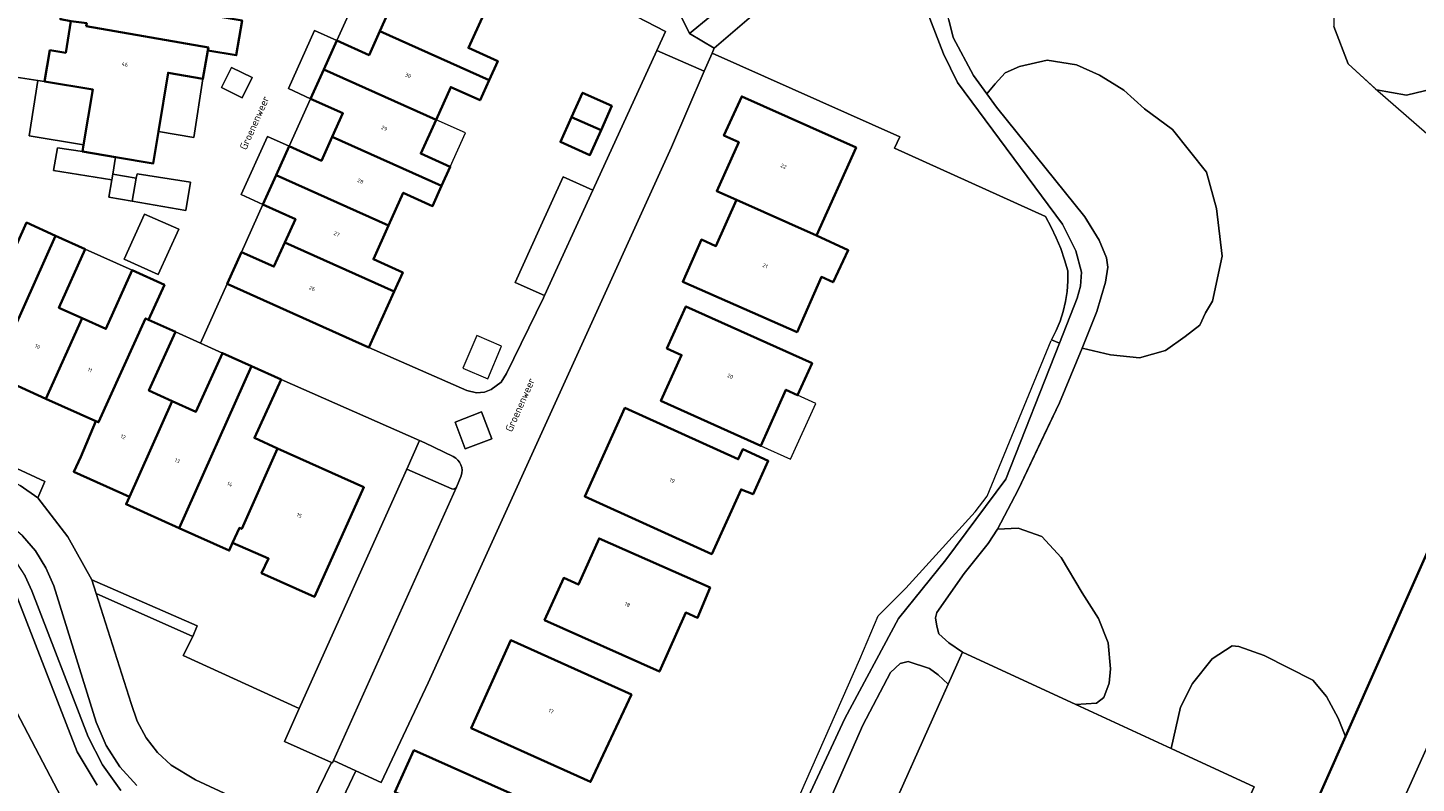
# Model space of a CAD drawing. Header units: metres. Extents: x 110065 to 112666, y 425872 to 427362.
# Tile 75 of 104: x 111284 to 111413, y 426770 to 426841. Entities that reach past the tile are written whole.
import ezdxf

# ---------------------------------------------------------------- set-up
doc = ezdxf.new("R2010")
doc.units = ezdxf.units.M
for name, color, linetype, lineweight in [('B-WE-GK-BESCHOEIING-G', 130, 'GK-BESCHOEIING', 35), ('B-WE-GR-BEPLANTING_CULTUUR_BOSPLANTSOEN-GV', 90, 'GR-PLANTSOEN', 18), ('B-WE-GR-BEPLANTING_CULTUUR_HEESTERS-GV', 90, 'Continuous', 18), ('B-WE-GR-GRAS-GV', 60, 'Continuous', 13), ('B-WE-GR-GROENVOORZIENING-GV', 80, 'Continuous', 18), ('B-WE-GR-HAAG-G', 90, 'GR-HAAG1', 13), ('B-WE-IE-TERREINAFSCHEIDING_KUNSTMATIG_HEKWERK-G', 20, 'IE-TERREINAFSCHEIDING-KUNSTMATIG', 18), ('B-WE-OG-BEBOUWING-GV', 7, 'Continuous', 35), ('B-WE-OG-BEBOUWING-T18', 10, 'Continuous', 18), ('B-WE-OG-BEBOUWING_LUIFEL-GV', 7, 'Continuous', 18), ('B-WE-OG-BEBOUWING_OVERIG-GV', 7, 'Continuous', 18), ('B-WE-OG-BEBOUWING_STRAATNAAM-T35', 50, 'Continuous', 35), ('B-WE-OG-TERREIN_ERF-GV', 7, 'Continuous', 18), ('B-WE-OG-WATER-GV', 130, 'Continuous', 18), ('B-WE-VH-VERHARDING_ASFALT-GV', 252, 'Continuous', 18), ('B-WE-VH-VERHARDING_BETONSTRAATSTEEN-GV', 252, 'Continuous', 18), ('B-WE-VH-VERHARDING_HALFVERHARDING-GV', 252, 'Continuous', 18), ('B-WE-VH-VERHARDING_OPEN-GV', 252, 'Continuous', 18), ('B-WE-VH-VERHARDING_SIERBESTRATING-GV', 252, 'Continuous', 18), ('B-WE-VH-VERHARDING_TEGEL-GV', 252, 'Continuous', 18)]:
    doc.layers.add(name, color=color, linetype=linetype, lineweight=lineweight)
doc.styles.add('NLCS-ISO-M200-T18', font='NLCS-ISO.ttf')
doc.styles.add('NLCS-ISO-M200-T35', font='NLCS-ISO.ttf')
doc.linetypes.add('GK-BESCHOEIING', pattern='A,30,-5,[1,NLCS.SHX,S=1,R=0,X=0,Y=0],-5', length=40)
doc.linetypes.add('GR-HAAG1', pattern='A,6,[176,NLCS.SHX,S=0.125,R=0,X=0,Y=0],-2', length=8)
doc.linetypes.add('GR-PLANTSOEN', pattern='A,0,[179,NLCS.SHX,S=2,R=0,X=0,Y=0],-4', length=4)
doc.linetypes.add('IE-TERREINAFSCHEIDING-KUNSTMATIG', pattern='A,4,[82,NLCS.SHX,S=0.75,R=90,X=0,Y=0],4,-2', length=10)

msp = doc.modelspace()

# ---------------------------------------------------------------- linework, layer by layer
at = {"layer": 'B-WE-GK-BESCHOEIING-G', "flags": 128}
msp.add_lwpolyline([(111386.701, 426729.215), (111394.332, 426746.177), (111396.026, 426750), (111406.893, 426774.52), (111423.013, 426810.794), (111415.791, 426818.397), (111417.347, 426828.16)], dxfattribs=at)
at = {"layer": 'B-WE-GR-BEPLANTING_CULTUUR_BOSPLANTSOEN-GV', "flags": 128}
for points in [[(111426.774, 426844.124), (111412.143, 426850.834), (111409.906, 426849.341), (111409.279, 426848.83), (111406.943, 426846.802), (111405.861, 426843.848), (111405.796, 426840.635), (111407.146, 426837.152), (111409.786, 426834.723), (111412.583, 426834.232), (111415.805, 426835.015), (111419.068, 426835.843), (111420.918, 426837.076), (111422.278, 426838.595), (111425.742, 426842.041), (111426.774, 426844.124), (111426.774, 426844.124)], [(111381.841, 426837.062), (111379.119, 426837.484), (111376.544, 426836.914), (111375.215, 426836.323), (111374.264, 426835.298), (111373.489, 426834.348), (111374.382, 426833.107), (111382.632, 426822.894), (111383.958, 426820.742), (111384.623, 426819.097), (111384.772, 426818.226), (111384.535, 426816.806), (111383.752, 426814.074), (111382.358, 426810.682), (111385.006, 426810.045), (111387.701, 426809.757), (111390.14, 426810.463), (111391.968, 426811.746), (111393.316, 426812.805), (111393.862, 426813.96), (111394.503, 426815.051), (111395.402, 426819.254), (111394.878, 426823.693), (111393.936, 426827.072), (111390.785, 426831.022), (111388.189, 426832.962), (111386.25, 426834.701), (111384.938, 426835.5), (111383.993, 426836.112), (111381.841, 426837.062), (111381.841, 426837.062)], [(111378.61, 426793.142), (111376.417, 426793.92), (111374.473, 426793.828), (111373.616, 426792.488), (111371.39, 426789.687), (111368.852, 426786.056), (111368.704, 426785.563), (111368.823, 426784.768), (111369.029, 426784.074), (111369.942, 426783.245), (111371.23, 426782.374), (111381.772, 426777.502), (111383.709, 426777.615), (111384.399, 426778.154), (111384.875, 426779.468), (111385.022, 426780.824), (111384.786, 426783.219), (111383.903, 426785.499), (111382.362, 426787.902), (111380.419, 426791.19), (111378.61, 426793.142), (111378.61, 426793.142)], [(111380.992, 426731.826), (111384.227, 426729.686), (111384.461, 426730.208), (111386.701, 426729.215), (111394.332, 426746.177), (111406.893, 426774.52), (111406.223, 426776.214), (111405.136, 426778.242), (111403.853, 426779.764), (111399.319, 426782.056), (111396.957, 426782.893), (111396.329, 426782.937), (111394.465, 426781.742), (111392.66, 426779.444), (111391.528, 426777.254), (111390.664, 426773.392), (111398.404, 426769.815), (111384.157, 426738.198), (111383.862, 426738.331), (111380.992, 426731.826), (111380.992, 426731.826)], [(111368.151, 426780.838), (111366.164, 426781.506), (111365.423, 426781.314), (111364.533, 426780.457), (111361.938, 426775.575), (111351.559, 426751.944), (111349.563, 426747.406), (111355.568, 426744.394), (111358.504, 426749.843), (111356.988, 426750.532), (111369.903, 426779.395), (111368.972, 426780.247), (111368.151, 426780.838), (111368.151, 426780.838)]]:
    msp.add_lwpolyline(points, close=True, dxfattribs=at)
at = {"layer": 'B-WE-GR-BEPLANTING_CULTUUR_HEESTERS-GV', "flags": 128}
for points in [[(111354.701, 426861.628), (111351.547, 426861.651), (111344.971, 426847.13), (111343.715, 426844.188), (111345.793, 426839.983), (111353.369, 426846.21), (111352.076, 426849.436), (111355.408, 426856.799), (111354.701, 426861.628), (111354.701, 426861.628)], [(111309.477, 426765.975), (111312.46, 426772.099), (111308.086, 426774.04), (111309.462, 426777.105), (111298.66, 426782.05), (111299.568, 426783.831), (111290.558, 426787.84), (111293.805, 426777.578), (111294.368, 426775.927), (111295.197, 426774.391), (111296.268, 426773.014), (111297.552, 426771.833), (111299.799, 426770.463), (111309.477, 426765.975), (111309.477, 426765.975)]]:
    msp.add_lwpolyline(points, close=True, dxfattribs=at)
for points in [[(111354.183, 426843.847), (111348.112, 426838.622), (111347.911, 426838.157), (111365.383, 426830.359), (111364.91, 426829.294), (111378.961, 426822.924), (111379.497, 426821.938), (111379.964, 426820.952), (111380.378, 426819.942), (111380.736, 426818.912), (111381.038, 426817.863), (111381.046, 426816.911), (111380.977, 426815.961), (111380.832, 426815.019), (111380.612, 426814.093), (111380.317, 426813.187), (111379.95, 426812.308), (111379.514, 426811.461), (111380.256, 426811.132), (111381.907, 426815.317), (111382.214, 426816.45), (111382.295, 426817.737), (111381.769, 426819.751), (111380.527, 426822.214), (111370.748, 426835.406), (111369.446, 426838.085), (111367.233, 426843.876)], [(111294.349, 426769.931), (111292.763, 426771.68), (111291.486, 426773.666), (111290.551, 426775.834), (111286.608, 426788.527), (111285.871, 426790.221), (111284.889, 426791.786), (111283.685, 426793.187), (111282.286, 426794.393), (111280.722, 426795.377), (111227.533, 426819.416), (111224.868, 426819.343), (111243.272, 426810.379), (111262.187, 426801.643), (111269.204, 426798.028), (111279.64, 426793.395), (111280.944, 426792.676), (111282.116, 426791.759), (111283.128, 426790.667), (111283.953, 426789.428), (111284.571, 426788.073), (111289.802, 426774.486), (111291.139, 426771.868), (111292.849, 426769.477)]]:
    msp.add_lwpolyline(points, dxfattribs=at)
msp.add_lwpolyline([(111324.106, 426797.737), (111324.551, 426798.784, 0.3698226), (111323.808, 426800.577), (111321.155, 426801.841), (111320.664, 426802.059), (111319.477, 426799.415), (111323.671, 426797.564, 0.39231)], format="xyb", close=True, dxfattribs=at)
at = {"layer": 'B-WE-GR-GRAS-GV', "flags": 128}
for points in [[(111369.941, 426841.252), (111370.366, 426839.594), (111372.255, 426836.063), (111373.489, 426834.348), (111374.264, 426835.298), (111375.215, 426836.323), (111376.544, 426836.914), (111379.119, 426837.484), (111381.841, 426837.062), (111383.993, 426836.112), (111384.938, 426835.5), (111386.25, 426834.701), (111388.189, 426832.962), (111390.785, 426831.022), (111393.936, 426827.072), (111394.878, 426823.693), (111395.402, 426819.254), (111394.503, 426815.051), (111393.862, 426813.96), (111393.316, 426812.805), (111391.968, 426811.746), (111390.14, 426810.463), (111387.701, 426809.757), (111385.006, 426810.045), (111382.358, 426810.682), (111380.265, 426805.59), (111376.4, 426797.494), (111374.473, 426793.828), (111376.417, 426793.92), (111378.61, 426793.142), (111380.419, 426791.19), (111382.362, 426787.902), (111383.903, 426785.499), (111384.786, 426783.219), (111385.022, 426780.824), (111384.875, 426779.468), (111384.399, 426778.154), (111383.709, 426777.615), (111381.772, 426777.502), (111390.664, 426773.392), (111391.528, 426777.254), (111392.66, 426779.444), (111394.465, 426781.742), (111396.329, 426782.937), (111396.957, 426782.893), (111399.319, 426782.056), (111403.853, 426779.764), (111405.136, 426778.242), (111406.223, 426776.214), (111406.893, 426774.52), (111423.013, 426810.794)], [(111415.805, 426835.015), (111412.583, 426834.232), (111409.786, 426834.723), (111407.146, 426837.152), (111405.796, 426840.635)], [(111290.634, 426769.978), (111288.795, 426773.068), (111283.083, 426787.803), (111282.173, 426789.229), (111281.052, 426790.495), (111279.747, 426791.57), (111278.289, 426792.428), (111268.402, 426796.952), (111261.633, 426800.473), (111242.691, 426809.162), (111242.691, 426809.162), (111242.691, 426809.162), (111224.626, 426818.116), (111222.884, 426814.308), (111257.116, 426798.086), (111270.841, 426793.172), (111274.145, 426790.657), (111276.135, 426788.951), (111278.3, 426785.996), (111288.698, 426766.188)]]:
    msp.add_lwpolyline(points, dxfattribs=at)
msp.add_lwpolyline([(111444.986, 426835.897), (111442.889, 426836.835), (111427.821, 426803.093), (111393.248, 426726.313), (111395.671, 426725.239), (111418.371, 426776.194), (111430.784, 426804.309), (111444.986, 426835.897), (111444.986, 426835.897)], close=True, dxfattribs=at)
at = {"layer": 'B-WE-GR-GROENVOORZIENING-GV', "flags": 128}
for points in [[(111304.138, 426833.98), (111305.073, 426835.867), (111303.148, 426836.821), (111302.213, 426834.934), (111304.138, 426833.98), (111304.138, 426833.98)], [(111293.915, 426824.354), (111294.288, 426826.492), (111292.096, 426826.874), (111292.002, 426826.338), (111291.723, 426824.736), (111293.915, 426824.354), (111293.915, 426824.354)]]:
    msp.add_lwpolyline(points, close=True, dxfattribs=at)
at = {"layer": 'B-WE-GR-HAAG-G', "flags": 128}
for points in [[(111311.823, 426765.209), (111344.89, 426750), (111347.188, 426748.943), (111347.655, 426750), (111357.79, 426772.938), (111361.666, 426781.71), (111363.388, 426785.741), (111365.965, 426788.322), (111368.747, 426791.407), (111372.396, 426795.444), (111373.54, 426796.895), (111379.481, 426811.385)], [(111320.664, 426802.059), (111309.462, 426777.105)]]:
    msp.add_lwpolyline(points, dxfattribs=at)
at = {"layer": 'B-WE-IE-TERREINAFSCHEIDING_KUNSTMATIG_HEKWERK-G', "flags": 128}
for points in [[(111371.23, 426782.374), (111369.942, 426783.245), (111369.029, 426784.074), (111368.823, 426784.768), (111368.704, 426785.563), (111368.852, 426786.056), (111371.225, 426789.451), (111371.39, 426789.687), (111373.616, 426792.488), (111374.473, 426793.828), (111376.4, 426797.494), (111378.844, 426802.614), (111380.265, 426805.59), (111382.358, 426810.682), (111383.752, 426814.074), (111384.535, 426816.806), (111384.772, 426818.226), (111384.623, 426819.097), (111383.958, 426820.742), (111382.819, 426822.591), (111382.632, 426822.894), (111374.382, 426833.107), (111373.489, 426834.348), (111372.255, 426836.063), (111370.366, 426839.594), (111369.941, 426841.252), (111369.678, 426842.275), (111369.227, 426850.231), (111369.824, 426851.773), (111370.73, 426852.521), (111373.228, 426853.528), (111379.735, 426855.631), (111390.141, 426857.864), (111393.349, 426857.819), (111395.98, 426857.526), (111397.501, 426857.037), (111399.615, 426856.163), (111408.507, 426852.489), (111408.785, 426852.374), (111412.143, 426850.834), (111409.906, 426849.341), (111409.279, 426848.83), (111406.943, 426846.802), (111405.861, 426843.848), (111405.796, 426840.635), (111407.146, 426837.152), (111409.648, 426834.85), (111417.347, 426828.16)], [(111371.23, 426782.374), (111356.988, 426750.532), (111358.348, 426749.914)], [(111383.325, 426735.709), (111384.382, 426738.099), (111398.404, 426769.815), (111390.664, 426773.392), (111381.772, 426777.502), (111381.377, 426777.685), (111371.23, 426782.374)]]:
    msp.add_lwpolyline(points, dxfattribs=at)
at = {"layer": 'B-WE-OG-BEBOUWING-GV', "flags": 128}
for points in [[(111290.567, 426846.218), (111288.096, 426846.626), (111287.217, 426841.298), (111288.204, 426841.135), (111289.67, 426840.93), (111289.63, 426840.66), (111300.999, 426838.687), (111300.95, 426838.398), (111303.604, 426837.958), (111304.144, 426841.188), (111298.184, 426842.177), (111298.59, 426844.591), (111290.521, 426845.938), (111290.567, 426846.218), (111290.567, 426846.218)], [(111326.64, 426841.787), (111316.173, 426846.47), (111314.944, 426843.739), (111317.954, 426842.39), (111316.97, 426840.202), (111327.153, 426835.637), (111327.955, 426837.411), (111325.225, 426838.641), (111326.64, 426841.787), (111326.64, 426841.787)], [(111289.377, 426829.598), (111289.276, 426828.995), (111292.367, 426828.47), (111295.866, 426827.876), (111296.353, 426830.837), (111297.255, 426836.317), (111300.492, 426835.759), (111300.95, 426838.398), (111300.999, 426838.687), (111289.63, 426840.66), (111289.67, 426840.93), (111288.204, 426841.135), (111287.714, 426838.185), (111286.244, 426838.425), (111285.755, 426835.495), (111290.245, 426834.756), (111289.377, 426829.598), (111289.377, 426829.598)], [(111327.153, 426835.637), (111316.97, 426840.202), (111315.965, 426837.969), (111312.954, 426839.319), (111311.753, 426836.64), (111322.204, 426831.948), (111323.575, 426834.99), (111326.305, 426833.761), (111327.153, 426835.637), (111327.153, 426835.637)], [(111322.204, 426831.948), (111311.753, 426836.64), (111310.525, 426833.898), (111313.525, 426832.549), (111312.542, 426830.36), (111322.726, 426825.794), (111323.526, 426827.57), (111320.786, 426828.8), (111322.204, 426831.948), (111322.204, 426831.948)], [(111338.578, 426833.228), (111335.842, 426834.461), (111334.828, 426832.197), (111337.566, 426830.97), (111338.578, 426833.228), (111338.578, 426833.228)], [(111361.326, 426829.366), (111350.666, 426834.124), (111349.016, 426830.474), (111350.386, 426829.854), (111348.337, 426825.304), (111350.17, 426824.478), (111357.637, 426821.169), (111361.326, 426829.366), (111361.326, 426829.366)], [(111337.566, 426830.97), (111334.828, 426832.197), (111333.79, 426829.88), (111336.525, 426828.647), (111337.566, 426830.97), (111337.566, 426830.97)], [(111322.726, 426825.794), (111312.542, 426830.36), (111311.536, 426828.119), (111308.526, 426829.478), (111307.315, 426826.789), (111317.775, 426822.091), (111319.146, 426825.14), (111321.877, 426823.91), (111322.726, 426825.794), (111322.726, 426825.794)], [(111317.775, 426822.091), (111307.315, 426826.789), (111306.086, 426824.058), (111309.107, 426822.698), (111308.118, 426820.507), (111318.29, 426815.941), (111319.098, 426817.729), (111316.367, 426818.959), (111317.775, 426822.091), (111317.775, 426822.091)], [(111357.637, 426821.169), (111350.17, 426824.478), (111348.27, 426820.185), (111346.909, 426820.784), (111345.18, 426816.864), (111355.831, 426812.166), (111358.09, 426817.306), (111359.17, 426816.806), (111360.59, 426819.786), (111357.637, 426821.169), (111357.637, 426821.169)], [(111286.772, 426821.141), (111284.066, 426822.365), (111281.597, 426816.884), (111279.157, 426817.974), (111275.798, 426810.503), (111280.946, 426808.182), (111286.772, 426821.141), (111286.772, 426821.141)], [(111289.527, 426819.895), (111286.772, 426821.141), (111280.946, 426808.182), (111285.86, 426805.967), (111289.238, 426813.464), (111287.078, 426814.435), (111289.527, 426819.895), (111289.527, 426819.895)], [(111318.29, 426815.941), (111308.118, 426820.507), (111307.107, 426818.268), (111304.097, 426819.617), (111302.767, 426816.667), (111315.938, 426810.739), (111318.29, 426815.941), (111318.29, 426815.941)], [(111296.907, 426816.586), (111293.917, 426817.936), (111291.458, 426812.466), (111289.238, 426813.464), (111285.86, 426805.967), (111290.532, 426803.861), (111290.77, 426803.78), (111295.16, 426813.438), (111295.437, 426813.314), (111296.907, 426816.586), (111296.907, 426816.586)], [(111357.219, 426809.285), (111345.468, 426814.563), (111343.699, 426810.653), (111345.069, 426810.033), (111343.139, 426805.753), (111352.44, 426801.574), (111354.779, 426806.804), (111355.85, 426806.284), (111357.219, 426809.285), (111357.219, 426809.285)], [(111295.437, 426813.314), (111295.16, 426813.438), (111290.77, 426803.78), (111290.532, 426803.861), (111289.11, 426800.565), (111288.465, 426799.165), (111293.653, 426796.826), (111297.624, 426805.745), (111295.459, 426806.716), (111297.928, 426812.196), (111295.437, 426813.314), (111295.437, 426813.314)], [(111305.011, 426809.009), (111302.308, 426810.217), (111299.849, 426804.747), (111297.624, 426805.745), (111293.653, 426796.826), (111293.343, 426796.138), (111298.268, 426793.922), (111305.011, 426809.009), (111305.011, 426809.009)], [(111307.785, 426807.76), (111305.011, 426809.009), (111298.268, 426793.922), (111302.941, 426791.818), (111303.261, 426792.547), (111303.89, 426793.937), (111304.11, 426793.84), (111307.441, 426801.34), (111305.29, 426802.307), (111307.785, 426807.76), (111307.785, 426807.76)], [(111350.34, 426800.334), (111339.79, 426805.112), (111336.051, 426796.862), (111347.882, 426791.503), (111350.611, 426797.514), (111351.721, 426797.064), (111353.14, 426800.174), (111350.76, 426801.254), (111350.34, 426800.334), (111350.34, 426800.334)], [(111315.48, 426797.729), (111307.441, 426801.34), (111304.11, 426793.84), (111303.89, 426793.937), (111303.261, 426792.547), (111306.611, 426791.077), (111305.961, 426789.707), (111310.882, 426787.508), (111315.48, 426797.729), (111315.48, 426797.729)], [(111347.722, 426788.383), (111337.381, 426792.952), (111335.462, 426788.661), (111334.092, 426789.271), (111332.312, 426785.351), (111343.003, 426780.552), (111345.462, 426786.053), (111346.562, 426785.563), (111347.722, 426788.383), (111347.722, 426788.383)], [(111340.393, 426778.422), (111329.182, 426783.48), (111325.484, 426775.28), (111336.594, 426770.271), (111340.393, 426778.422), (111340.393, 426778.422)], [(111330.855, 426768.451), (111320.144, 426773.229), (111318.374, 426769.309), (111319.754, 426768.719), (111317.845, 426764.439), (111327.136, 426760.25), (111330.855, 426768.451), (111330.855, 426768.451)]]:
    msp.add_lwpolyline(points, close=True, dxfattribs=at)
at = {"layer": 'B-WE-OG-BEBOUWING_LUIFEL-GV', "flags": 128}
for points in [[(111323.526, 426827.57), (111324.942, 426830.714), (111322.204, 426831.948), (111320.786, 426828.8), (111323.526, 426827.57), (111323.526, 426827.57)], [(111352.44, 426801.574), (111355.211, 426800.32), (111357.56, 426805.512), (111355.85, 426806.284), (111354.779, 426806.804), (111352.44, 426801.574), (111352.44, 426801.574)]]:
    msp.add_lwpolyline(points, close=True, dxfattribs=at)
at = {"layer": 'B-WE-OG-BEBOUWING_OVERIG-GV', "flags": 128}
msp.add_lwpolyline([(111328.307, 426810.87), (111325.996, 426811.851), (111324.7, 426808.795), (111327.011, 426807.814), (111328.307, 426810.87), (111328.307, 426810.87)], close=True, dxfattribs=at)
at = {"layer": 'B-WE-OG-TERREIN_ERF-GV', "flags": 128}
for points in [[(111279.846, 426836.409), (111285.129, 426835.592), (111285.755, 426835.495), (111286.244, 426838.425), (111287.714, 426838.185), (111288.204, 426841.135), (111287.217, 426841.298), (111288.096, 426846.626), (111290.567, 426846.218), (111291.442, 426851.526), (111292.889, 426851.299), (111293.733, 426856.372), (111294.648, 426861.875), (111294.178, 426861.957), (111295.042, 426866.897), (111294.558, 426866.982), (111295.531, 426872.546), (111298.461, 426872.034), (111299.343, 426877.336), (111299.639, 426879.117), (111296.669, 426879.607), (111297.288, 426883.407), (111287.924, 426885.009), (111282.445, 426852.855)], [(111326.64, 426841.787), (111325.225, 426838.641), (111327.955, 426837.411), (111327.153, 426835.637), (111326.305, 426833.761), (111323.575, 426834.99), (111322.204, 426831.948), (111320.786, 426828.8), (111323.526, 426827.57), (111322.726, 426825.794), (111321.877, 426823.91), (111319.146, 426825.14), (111317.775, 426822.091), (111316.367, 426818.959), (111319.098, 426817.729), (111318.29, 426815.941), (111315.938, 426810.739), (111325.07, 426806.74), (111325.969, 426806.521), (111326.722, 426806.584), (111327.348, 426806.817), (111328.257, 426807.511), (111328.769, 426808.321), (111332.208, 426815.363), (111332.302, 426815.568), (111329.58, 426816.79), (111331.81, 426821.72), (111334.03, 426826.64), (111336.804, 426825.395), (111342.759, 426838.395), (111343.57, 426840.165), (111340.856, 426841.557)], [(111349.447, 426752.922), (111360.279, 426776.179), (111365.259, 426785.488), (111369.661, 426790.945), (111375.255, 426798.462), (111380.256, 426811.132), (111379.514, 426811.461), (111379.95, 426812.308), (111380.317, 426813.187), (111380.612, 426814.093), (111380.832, 426815.019), (111380.977, 426815.961), (111381.046, 426816.911), (111381.038, 426817.863), (111380.736, 426818.912), (111380.378, 426819.942), (111379.964, 426820.952), (111379.497, 426821.938), (111378.961, 426822.924), (111364.91, 426829.294), (111365.383, 426830.359), (111347.911, 426838.157), (111347.911, 426838.157), (111347.911, 426838.157), (111347.177, 426836.458), (111344.118, 426829.381), (111325.243, 426787.855), (111321.469, 426779.515), (111317.105, 426770.238), (111314.722, 426771.324), (111311.712, 426764.974)], [(111283.153, 426799.481), (111285.784, 426798.243), (111285.107, 426796.722), (111285.107, 426796.722), (111285.107, 426796.722), (111287.918, 426793.105), (111290.156, 426789.109), (111299.962, 426784.808), (111299.568, 426783.831), (111298.66, 426782.05), (111309.462, 426777.105), (111319.477, 426799.415), (111320.664, 426802.059), (111307.785, 426807.76), (111305.29, 426802.307), (111307.441, 426801.34), (111315.48, 426797.729), (111310.882, 426787.508), (111305.961, 426789.707), (111306.611, 426791.077), (111303.261, 426792.547), (111302.941, 426791.818), (111298.268, 426793.922), (111293.343, 426796.138), (111293.653, 426796.826), (111288.465, 426799.165), (111289.11, 426800.565), (111290.532, 426803.861), (111285.86, 426805.967), (111280.946, 426808.182)]]:
    msp.add_lwpolyline(points, dxfattribs=at)
for points in [[(111317.954, 426842.39), (111314.944, 426843.739), (111312.954, 426839.319), (111315.965, 426837.969), (111316.97, 426840.202), (111317.954, 426842.39), (111317.954, 426842.39)], [(111300.492, 426835.759), (111297.255, 426836.317), (111296.353, 426830.837), (111299.651, 426830.306), (111300.492, 426835.759), (111300.492, 426835.759)], [(111335.842, 426834.461), (111338.578, 426833.228), (111337.566, 426830.97), (111336.525, 426828.647), (111333.79, 426829.88), (111334.828, 426832.197), (111335.842, 426834.461), (111335.842, 426834.461)], [(111350.17, 426824.478), (111348.337, 426825.304), (111350.386, 426829.854), (111349.016, 426830.474), (111350.666, 426834.124), (111361.326, 426829.366), (111357.637, 426821.169), (111360.59, 426819.786), (111359.17, 426816.806), (111358.09, 426817.306), (111355.831, 426812.166), (111345.18, 426816.864), (111346.909, 426820.784), (111348.27, 426820.185), (111350.17, 426824.478), (111350.17, 426824.478)], [(111313.525, 426832.549), (111310.525, 426833.898), (111308.526, 426829.478), (111311.536, 426828.119), (111312.542, 426830.36), (111313.525, 426832.549), (111313.525, 426832.549)], [(111336.804, 426825.395), (111334.03, 426826.64), (111331.81, 426821.72), (111329.58, 426816.79), (111332.302, 426815.568), (111336.804, 426825.395), (111336.804, 426825.395)], [(111309.107, 426822.698), (111306.086, 426824.058), (111304.097, 426819.617), (111307.107, 426818.268), (111308.118, 426820.507), (111309.107, 426822.698), (111309.107, 426822.698)], [(111293.917, 426817.936), (111289.527, 426819.895), (111287.078, 426814.435), (111289.238, 426813.464), (111291.458, 426812.466), (111293.917, 426817.936), (111293.917, 426817.936)], [(111357.219, 426809.285), (111355.85, 426806.284), (111354.779, 426806.804), (111352.44, 426801.574), (111343.139, 426805.753), (111345.069, 426810.033), (111343.699, 426810.653), (111345.468, 426814.563), (111357.219, 426809.285), (111357.219, 426809.285)], [(111300.269, 426811.138), (111297.928, 426812.196), (111295.459, 426806.716), (111297.624, 426805.745), (111299.849, 426804.747), (111302.308, 426810.217), (111300.269, 426811.138), (111300.269, 426811.138)], [(111350.34, 426800.334), (111350.76, 426801.254), (111353.14, 426800.174), (111351.721, 426797.064), (111350.611, 426797.514), (111347.882, 426791.503), (111336.051, 426796.862), (111339.79, 426805.112), (111350.34, 426800.334), (111350.34, 426800.334)], [(111347.722, 426788.383), (111346.562, 426785.563), (111345.462, 426786.053), (111343.003, 426780.552), (111332.312, 426785.351), (111334.092, 426789.271), (111335.462, 426788.661), (111337.381, 426792.952), (111347.722, 426788.383), (111347.722, 426788.383)], [(111340.393, 426778.422), (111336.594, 426770.271), (111325.484, 426775.28), (111329.182, 426783.48), (111340.393, 426778.422), (111340.393, 426778.422)], [(111330.855, 426768.451), (111327.136, 426760.25), (111317.845, 426764.439), (111319.754, 426768.719), (111318.374, 426769.309), (111320.144, 426773.229), (111330.855, 426768.451), (111330.855, 426768.451)]]:
    msp.add_lwpolyline(points, close=True, dxfattribs=at)
at = {"layer": 'B-WE-OG-WATER-GV', "flags": 128}
for points in [[(111288.698, 426766.188), (111278.3, 426785.996), (111276.135, 426788.951), (111274.145, 426790.657), (111270.841, 426793.172), (111257.116, 426798.086), (111222.884, 426814.308), (111220.962, 426810.107), (111223.078, 426809.1), (111226.212, 426807.914), (111227.588, 426806.89), (111228.083, 426805.789), (111228.424, 426804.43), (111228.898, 426803.408), (111229.612, 426802.826), (111231.418, 426801.694), (111253.696, 426791.124), (111253.696, 426791.124), (111253.696, 426791.124), (111254.524, 426790.731), (111255.991, 426789.402), (111256.721, 426788.596), (111260.12, 426782.053), (111267.246, 426767.125)], [(111423.013, 426810.794), (111406.893, 426774.52), (111394.332, 426746.177)], [(111393.248, 426726.313), (111427.821, 426803.093)]]:
    msp.add_lwpolyline(points, dxfattribs=at)
at = {"layer": 'B-WE-VH-VERHARDING_ASFALT-GV', "flags": 128}
msp.add_lwpolyline([(111381.772, 426777.502), (111371.23, 426782.374), (111369.903, 426779.395), (111356.988, 426750.532), (111358.504, 426749.843), (111360.925, 426748.744), (111380.721, 426739.757), (111383.862, 426738.331), (111384.157, 426738.198), (111398.404, 426769.815), (111390.664, 426773.392), (111381.772, 426777.502), (111381.772, 426777.502)], close=True, dxfattribs=at)
at = {"layer": 'B-WE-VH-VERHARDING_BETONSTRAATSTEEN-GV', "flags": 128}
for points in [[(111310.525, 426833.898), (111311.753, 426836.64), (111312.954, 426839.319), (111310.872, 426840.253), (111308.455, 426834.862), (111310.525, 426833.898), (111310.525, 426833.898)], [(111289.377, 426829.598), (111290.245, 426834.756), (111285.755, 426835.495), (111285.129, 426835.592), (111284.3, 426830.452), (111289.377, 426829.598), (111289.377, 426829.598)], [(111306.086, 426824.058), (111307.315, 426826.789), (111308.526, 426829.478), (111306.507, 426830.39), (111304.067, 426824.986), (111306.086, 426824.058), (111306.086, 426824.058)], [(111292.002, 426826.338), (111292.096, 426826.874), (111292.367, 426828.47), (111289.276, 426828.995), (111286.95, 426829.326), (111286.587, 426827.21), (111292.002, 426826.338), (111292.002, 426826.338)], [(111294.288, 426826.492), (111293.915, 426824.354), (111298.903, 426823.488), (111299.323, 426826.138), (111294.366, 426826.922), (111294.288, 426826.492), (111294.288, 426826.492)], [(111299.962, 426784.808), (111290.156, 426789.109), (111290.558, 426787.84), (111299.568, 426783.831), (111299.962, 426784.808), (111299.962, 426784.808)], [(111309.477, 426765.975), (111311.712, 426764.974), (111314.722, 426771.324), (111312.658, 426772.265), (111312.562, 426772.051), (111312.46, 426772.099), (111309.477, 426765.975), (111309.477, 426765.975)]]:
    msp.add_lwpolyline(points, close=True, dxfattribs=at)
for points in [[(111309.477, 426765.975), (111299.799, 426770.463), (111297.552, 426771.833), (111296.268, 426773.014), (111295.197, 426774.391), (111294.368, 426775.927), (111293.805, 426777.578), (111290.558, 426787.84), (111290.156, 426789.109), (111287.918, 426793.105), (111285.107, 426796.722), (111283.484, 426797.879)], [(111283.685, 426793.187), (111284.889, 426791.786), (111285.871, 426790.221), (111286.608, 426788.527), (111290.551, 426775.834), (111291.486, 426773.666), (111292.763, 426771.68), (111294.349, 426769.931)]]:
    msp.add_lwpolyline(points, dxfattribs=at)
at = {"layer": 'B-WE-VH-VERHARDING_HALFVERHARDING-GV', "flags": 128}
for points in [[(111367.233, 426843.876), (111369.446, 426838.085), (111370.748, 426835.406), (111380.527, 426822.214), (111381.769, 426819.751), (111382.295, 426817.737), (111382.214, 426816.45), (111381.907, 426815.317), (111380.256, 426811.132), (111375.255, 426798.462), (111369.661, 426790.945), (111365.259, 426785.488), (111360.279, 426776.179), (111349.447, 426752.922)], [(111351.559, 426751.944), (111361.938, 426775.575), (111364.533, 426780.457), (111365.423, 426781.314), (111366.164, 426781.506), (111368.151, 426780.838), (111368.972, 426780.247), (111369.903, 426779.395), (111371.23, 426782.374), (111369.942, 426783.245), (111369.029, 426784.074), (111368.823, 426784.768), (111368.704, 426785.563), (111368.852, 426786.056), (111371.39, 426789.687), (111373.616, 426792.488), (111374.473, 426793.828), (111376.4, 426797.494), (111380.265, 426805.59), (111382.358, 426810.682), (111383.752, 426814.074), (111384.535, 426816.806), (111384.772, 426818.226), (111384.623, 426819.097), (111383.958, 426820.742), (111382.632, 426822.894), (111374.382, 426833.107), (111373.489, 426834.348), (111372.255, 426836.063), (111370.366, 426839.594), (111369.941, 426841.252)], [(111292.849, 426769.477), (111291.139, 426771.868), (111289.802, 426774.486), (111284.571, 426788.073), (111283.953, 426789.428)], [(111283.083, 426787.803), (111288.795, 426773.068), (111290.634, 426769.978)]]:
    msp.add_lwpolyline(points, dxfattribs=at)
at = {"layer": 'B-WE-VH-VERHARDING_OPEN-GV', "flags": 128}
for points in [[(111284.066, 426822.365), (111286.772, 426821.141), (111289.527, 426819.895), (111293.917, 426817.936), (111296.907, 426816.586), (111295.437, 426813.314), (111297.928, 426812.196), (111300.269, 426811.138), (111302.767, 426816.667), (111304.097, 426819.617), (111306.086, 426824.058), (111304.067, 426824.986), (111306.507, 426830.39), (111308.526, 426829.478), (111310.525, 426833.898), (111308.455, 426834.862), (111310.872, 426840.253), (111312.954, 426839.319), (111314.944, 426843.739)], [(111304.144, 426841.188), (111303.604, 426837.958), (111300.95, 426838.398), (111300.492, 426835.759), (111299.651, 426830.306), (111296.353, 426830.837), (111295.866, 426827.876), (111292.367, 426828.47), (111292.096, 426826.874), (111294.288, 426826.492), (111294.366, 426826.922), (111299.323, 426826.138), (111298.903, 426823.488), (111293.915, 426824.354), (111291.723, 426824.736), (111292.002, 426826.338), (111286.587, 426827.21), (111286.95, 426829.326), (111289.276, 426828.995), (111289.377, 426829.598), (111284.3, 426830.452), (111285.129, 426835.592), (111279.846, 426836.409)]]:
    msp.add_lwpolyline(points, dxfattribs=at)
for points in [[(111300.269, 426811.138), (111302.308, 426810.217), (111305.011, 426809.009), (111307.785, 426807.76), (111320.664, 426802.059), (111321.155, 426801.841), (111323.808, 426800.577, -0.3698226), (111324.551, 426798.784), (111324.106, 426797.737), (111312.658, 426772.265), (111314.722, 426771.324), (111317.105, 426770.238), (111321.469, 426779.515), (111325.243, 426787.855), (111344.118, 426829.381), (111347.177, 426836.458), (111342.759, 426838.395), (111336.804, 426825.395), (111332.302, 426815.568), (111332.208, 426815.363), (111328.769, 426808.321), (111328.257, 426807.511), (111327.348, 426806.817), (111326.722, 426806.584), (111325.969, 426806.521), (111325.07, 426806.74), (111315.938, 426810.739), (111302.767, 426816.667)], [(111312.46, 426772.099), (111312.562, 426772.051), (111312.658, 426772.265), (111324.106, 426797.737, -0.39231), (111323.671, 426797.564), (111319.477, 426799.415), (111309.462, 426777.105), (111308.086, 426774.04)]]:
    msp.add_lwpolyline(points, format="xyb", close=True, dxfattribs=at)
for points in [[(111304.138, 426833.98), (111302.213, 426834.934), (111303.148, 426836.821), (111305.073, 426835.867), (111304.138, 426833.98), (111304.138, 426833.98)], [(111293.154, 426818.975), (111295.063, 426823.153), (111298.266, 426821.75), (111296.341, 426817.538), (111293.154, 426818.975), (111293.154, 426818.975)], [(111327.388, 426802.244), (111324.918, 426801.294), (111323.98, 426803.789), (111326.45, 426804.739), (111327.388, 426802.244), (111327.388, 426802.244)]]:
    msp.add_lwpolyline(points, close=True, dxfattribs=at)
at = {"layer": 'B-WE-VH-VERHARDING_SIERBESTRATING-GV', "flags": 128}
for points in [[(111298.266, 426821.75), (111295.063, 426823.153), (111293.154, 426818.975), (111296.341, 426817.538), (111298.266, 426821.75), (111298.266, 426821.75)], [(111327.388, 426802.244), (111326.45, 426804.739), (111323.98, 426803.789), (111324.918, 426801.294), (111327.388, 426802.244), (111327.388, 426802.244)]]:
    msp.add_lwpolyline(points, close=True, dxfattribs=at)
at = {"layer": 'B-WE-VH-VERHARDING_TEGEL-GV', "flags": 128}
for points in [[(111356.011, 426863.199), (111354.701, 426861.628), (111355.408, 426856.799), (111352.076, 426849.436), (111353.369, 426846.21), (111345.793, 426839.983), (111348.112, 426838.622), (111354.183, 426843.847), (111354.541, 426844.112), (111354.934, 426844.321), (111355.353, 426844.469), (111355.79, 426844.555), (111356.234, 426844.575), (111367.201, 426844.482), (111366.836, 426851.382), (111366.325, 426853.005), (111365.557, 426854.524), (111364.552, 426855.898), (111363.338, 426857.091), (111356.011, 426863.199), (111356.011, 426863.199)], [(111226.226, 426822.594), (111228.95, 426822.697), (111281.745, 426798.853), (111283.484, 426797.879), (111285.107, 426796.722), (111285.784, 426798.243), (111283.153, 426799.481), (111272.894, 426804.045), (111271.012, 426804.791), (111237.091, 426819.981), (111227.088, 426824.595), (111226.677, 426823.723), (111226.226, 426822.594), (111226.226, 426822.594)]]:
    msp.add_lwpolyline(points, close=True, dxfattribs=at)
msp.add_lwpolyline([(111340.856, 426841.557), (111343.57, 426840.165), (111342.759, 426838.395), (111347.177, 426836.458), (111347.911, 426838.157), (111348.112, 426838.622), (111345.793, 426839.983), (111343.715, 426844.188)], dxfattribs=at)

# ---------------------------------------------------------------- texts
at = {"layer": 'B-WE-OG-BEBOUWING-T18', "char_height": 0.36, "attachment_point": 5, "style": 'NLCS-ISO-M200-T18'}
for s, insert, rotation in [('46', (111293.223, 426837.108), 350), ('30', (111319.598, 426836.072), 336), ('29', (111317.382, 426831.151), 336), ('22', (111354.565, 426827.623), 336), ('28', (111315.166, 426826.224), 336), ('27', (111312.95, 426821.298), 336), ('21', (111352.852, 426818.342), 336), ('26', (111310.674, 426816.235), 336), ('10', (111285.089, 426810.819), 336), ('11', (111289.968, 426808.643), 336), ('20', (111349.601, 426808.06), 336), ('12', (111293.071, 426802.413), 336), ('13', (111298.107, 426800.185), 336), ('14', (111302.996, 426798.008), 336), ('19', (111344.192, 426798.351), 336), ('15', (111309.469, 426795.095), 336), ('18', (111340.022, 426786.793), 336), ('17', (111332.916, 426776.87), 336)]:
    msp.add_mtext(s, dxfattribs=dict(at, insert=insert, rotation=rotation))
at = {"layer": 'B-WE-OG-BEBOUWING_STRAATNAAM-T35', "char_height": 0.7, "attachment_point": 5, "rotation": 66, "style": 'NLCS-ISO-M200-T35'}
for insert in [(111305.292, 426831.658), (111330.033, 426805.395)]:
    msp.add_mtext('Groenenweer', dxfattribs=dict(at, insert=insert))

doc.saveas('drawing.dxf')
